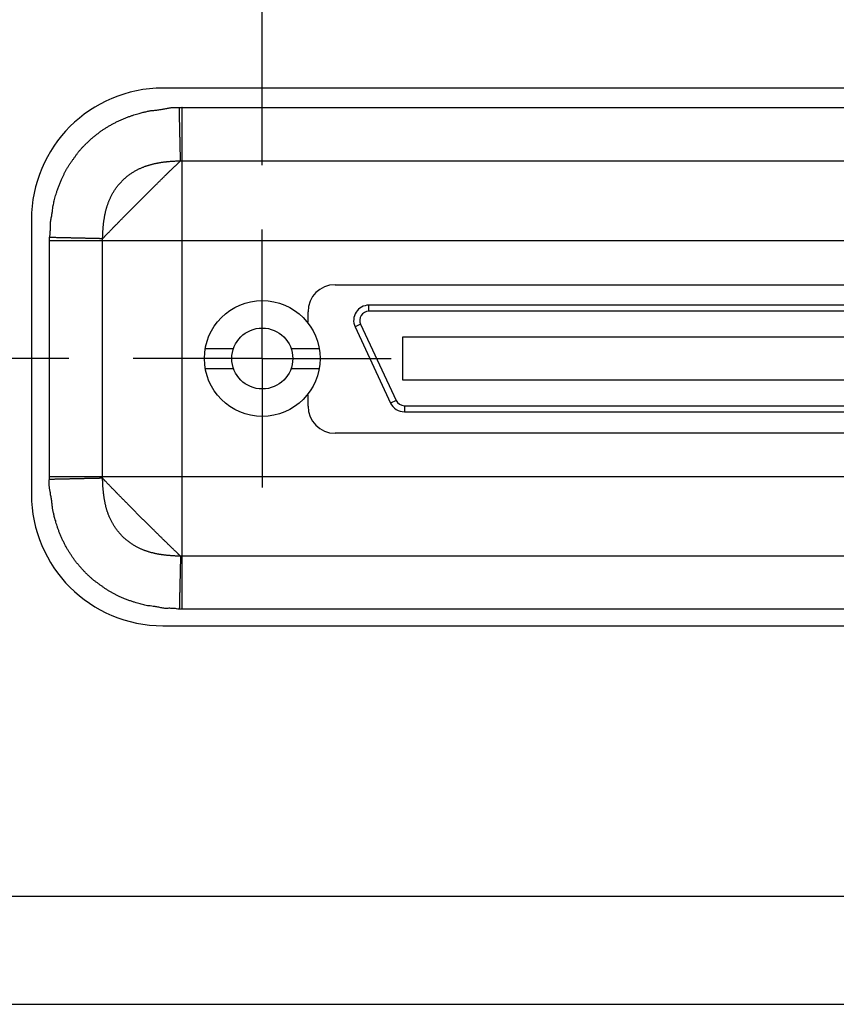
# Model space of a CAD drawing. Header units: inches. Extents: x 0 to 34, y 0 to 22.
# Tile 5 of 22: x 11.7 to 12.5, y 6.9 to 7.9. Entities that reach past the tile are written whole.
import ezdxf

# ---------------------------------------------------------------- set-up
doc = ezdxf.new("R2010")
doc.units = ezdxf.units.IN
doc.header["$LTSCALE"] = 1.87
doc.header["$MEASUREMENT"] = 0
doc.linetypes.add('CENTER', pattern=[0.6, 0.375, -0.075, 0.075, -0.075])
doc.layers.get('0').update_dxf_attribs({"linetype": 'CONTINUOUS'})
doc.layers.add('DEFAULT_1', color=7, linetype='CENTER')
doc.layers.add('DIMENSIONS', color=7, linetype='CONTINUOUS')
doc.styles.get("Standard").update_dxf_attribs({"font": 'txt', "width": 0.8})
doc.dimstyles.new('DIMSTYLE_1', dxfattribs={"dimtxt": 0.125, "dimasz": 0.18, "dimexe": 0.18, "dimexo": 0.0625, "dimgap": 0.09, "dimtad": 0, "dimtih": 1, "dimtoh": 1, "dimdec": 3, "dimlfac": 1.333333, "dimzin": 4, "dimdsep": 46, "dimtxsty": 'STANDARD', "dimblk": '_FILLED', "dimblk1": '_FILLED', "dimblk2": '_FILLED', "dimcen": 0.09, "dimadec": 0, "dimazin": 0, "dimtp": 0.01, "dimtm": 0.01, "dimtfac": 1, "dimtdec": 3, "dimtofl": 0, "dimtmove": 0, "dimatfit": 3, "dimldrblk": '_FILLED', "dimfxl": 1, "dimtolj": 1, "dimtzin": 4, "dimarcsym": 0})

# ---------------------------------------------------------------- blocks, each defined once
blk = doc.blocks.new('*D12')
at = {"layer": 'DIMENSIONS', "color": 2, "linetype": 'CONTINUOUS'}
blk.add_line((11.95356, 7.73045), (11.95356, 8.90171), dxfattribs=at)
at = {"layer": 'DIMENSIONS', "color": 2, "linetype": 'CONTINUOUS', "width": 0.8}
for s, p in [(']', (12.01606, 10.28921)), ('134.31', (12.01606, 9.68921)), ('[', (12.01606, 9.58921)), ('5.288', (12.01606, 8.96421))]:
    blk.add_text(s, height=0.125, rotation=90, dxfattribs=at).set_placement(p)
blk = doc.blocks.new('_FILLED')
at = {"color": 0, "linetype": 'BYBLOCK'}
blk.add_solid([(0, 0), (-1, 0.1736), (-1, -0.1736)], dxfattribs=at)
blk = doc.blocks.new('*D13')
at = {"layer": 'DIMENSIONS', "color": 2, "linetype": 'CONTINUOUS'}
blk.add_line((13.06675, 7.73045), (13.06675, 8.90171), dxfattribs=at)
at = {"layer": 'DIMENSIONS', "color": 2, "linetype": 'CONTINUOUS', "width": 0.8}
for s, p in [(']', (13.12925, 10.28921)), ('172.01', (13.12925, 9.68921)), ('[', (13.12925, 9.58921)), ('6.772', (13.12925, 8.96421))]:
    blk.add_text(s, height=0.125, rotation=90, dxfattribs=at).set_placement(p)
blk = doc.blocks.new('*D21')
at = {"layer": 'DIMENSIONS', "color": 2, "linetype": 'CONTINUOUS'}
blk.add_line((11.76599, 7.54287), (7.30016, 7.54287), dxfattribs=at)
at = {"layer": 'DIMENSIONS', "color": 2, "linetype": 'CONTINUOUS', "width": 0.8}
for s, p in [('[', (6.53766, 7.48037)), (']', (7.13766, 7.48037)), ('2X ', (5.71266, 7.48037)), ('.835', (6.01266, 7.48037)), ('21.21', (6.63766, 7.48037))]:
    blk.add_text(s, height=0.125, dxfattribs=at).set_placement(p)

msp = doc.modelspace()

# ---------------------------------------------------------------- linework, layer by layer
at = {"color": 7, "linetype": 'CONTINUOUS'}
for p, q in [((13.16303, 7.805), (11.85728, 7.805)), ((11.72978, 7.6775), (11.72978, 7.41125)), ((12.02416, 7.6144), (12.99616, 7.6144)), ((12.96341, 7.59454), (12.05691, 7.59454)), ((11.99791, 7.57812), (11.99791, 7.58815)), ((12.96341, 7.58864), (12.05691, 7.58864)), ((11.99721, 7.57812), (11.99791, 7.57812)), ((12.04353, 7.57354), (12.07795, 7.49972)), ((12.04888, 7.57604), (12.0833, 7.50222)), ((12.08939, 7.56354), (12.08939, 7.5222)), ((12.93093, 7.56354), (12.08939, 7.56354)), ((11.89829, 7.55247), (11.92564, 7.55247)), ((11.98149, 7.55247), (12.00884, 7.55247)), ((11.89829, 7.53327), (11.92564, 7.53327)), ((11.98149, 7.53327), (12.00884, 7.53327)), ((12.08939, 7.5222), (12.93093, 7.5222)), ((11.99791, 7.50762), (11.99721, 7.50762)), ((11.99791, 7.49665), (11.99791, 7.50762)), ((12.09133, 7.4971), (12.92898, 7.4971)), ((12.09133, 7.4912), (12.92898, 7.4912)), ((12.99616, 7.4704), (12.02416, 7.4704)), ((11.85728, 7.28375), (13.16303, 7.28375)), ((8.04766, 7.02171), (16.97266, 7.02171)), ((8.01766, 6.91671), (17.00266, 6.91671))]:
    msp.add_line(p, q, dxfattribs=at)
at = {"color": 9, "linetype": 'CONTINUOUS'}
for p, q in [((11.87602, 7.78607), (13.14429, 7.78607)), ((11.87603, 7.29967), (11.87603, 7.78607)), ((11.87603, 7.73454), (13.14428, 7.73454)), ((11.74721, 7.65725), (13.27311, 7.65725)), ((11.74721, 7.42849), (11.74721, 7.65723)), ((11.79874, 7.4285), (11.79874, 7.65725)), ((12.05691, 7.58864), (12.05691, 7.59454)), ((12.04888, 7.57604), (12.04353, 7.57354)), ((12.0833, 7.50222), (12.07795, 7.49972)), ((12.09133, 7.4971), (12.09133, 7.4912)), ((11.74721, 7.4285), (13.27311, 7.4285)), ((13.14428, 7.3512), (11.87603, 7.3512)), ((13.14429, 7.29967), (11.87605, 7.29967))]:
    msp.add_line(p, q, dxfattribs=at)
at = {"color": 7, "linetype": 'CONTINUOUS'}
for radius in [0.0561, 0.02953]:
    msp.add_circle((11.95356, 7.54287), radius, dxfattribs=at)
for centre, radius, start, end in [((11.85728, 7.6775), 0.1275, 90, 180), ((12.02416, 7.58815), 0.02625, 90, 180), ((12.05691, 7.57978), 0.01476, 90, 205), ((12.05691, 7.57978), 0.00886, 90, 205), ((12.02416, 7.49665), 0.02625, 180, 270), ((12.09133, 7.50596), 0.01476, 205, 270), ((12.09133, 7.50596), 0.00886, 205, 270), ((11.85728, 7.41125), 0.1275, 180, 270)]:
    msp.add_arc(centre, radius, start, end, dxfattribs=at)
at = {"color": 9, "linetype": 'CONTINUOUS'}
for points, knots in [([(11.74724, 7.6602), (11.74734, 7.66113), (11.74797, 7.66314), (11.74802, 7.66652), (11.74833, 7.67027), (11.74789, 7.67427), (11.74885, 7.67817), (11.7495, 7.68188), (11.75005, 7.68526), (11.75045, 7.68828), (11.75067, 7.69102), (11.7513, 7.69349), (11.75186, 7.6959), (11.7525, 7.69832), (11.75321, 7.70087), (11.75404, 7.70362), (11.75503, 7.70664), (11.75618, 7.70986), (11.75746, 7.71311), (11.75877, 7.71619), (11.76005, 7.719), (11.7613, 7.72156), (11.76254, 7.72397), (11.76383, 7.72633), (11.76521, 7.7287), (11.76663, 7.73111), (11.76831, 7.73338), (11.76996, 7.73568), (11.77159, 7.73797), (11.77328, 7.74015), (11.77471, 7.74243), (11.77646, 7.74441), (11.77818, 7.7464), (11.78003, 7.7484), (11.78203, 7.75053), (11.78438, 7.75262), (11.78674, 7.75491), (11.78924, 7.75712), (11.79177, 7.75922), (11.79428, 7.76118), (11.7968, 7.76302), (11.79933, 7.76477), (11.8019, 7.76644), (11.80454, 7.76805), (11.80726, 7.76962), (11.81008, 7.77114), (11.81299, 7.77261), (11.81597, 7.77401), (11.81899, 7.77532), (11.822, 7.77654), (11.82493, 7.77764), (11.82775, 7.77859), (11.83037, 7.77952), (11.8329, 7.77997), (11.83511, 7.78072), (11.83711, 7.78136), (11.83896, 7.78178), (11.84066, 7.78218), (11.8423, 7.78254), (11.84396, 7.78286), (11.84567, 7.7833), (11.84751, 7.78323), (11.8494, 7.78352), (11.85136, 7.78376), (11.85336, 7.78406), (11.85536, 7.78439), (11.85731, 7.7847), (11.85915, 7.78518), (11.86095, 7.78513), (11.86247, 7.78578), (11.86394, 7.78592), (11.86527, 7.7861), (11.86649, 7.7862), (11.86762, 7.78628), (11.86867, 7.78633), (11.86965, 7.78635), (11.87058, 7.78635), (11.87146, 7.78632), (11.87231, 7.78636), (11.87284, 7.78616), (11.87308, 7.78603)], [0, 0, 0, 0, 0.014162, 0.031243, 0.050408, 0.07079, 0.091017, 0.110232, 0.127457, 0.142535, 0.15606, 0.168617, 0.180798, 0.193176, 0.206256, 0.220524, 0.236457, 0.253975, 0.271906, 0.288954, 0.304282, 0.318314, 0.331691, 0.345057, 0.3588, 0.372836, 0.387031, 0.401251, 0.415357, 0.429216, 0.442726, 0.455789, 0.468783, 0.482263, 0.496779, 0.512668, 0.529422, 0.546335, 0.562784, 0.578715, 0.594279, 0.609628, 0.62493, 0.640355, 0.656072, 0.672158, 0.688523, 0.705059, 0.721632, 0.737974, 0.753775, 0.768733, 0.782668, 0.79553, 0.807223, 0.817711, 0.827058, 0.835656, 0.843948, 0.852366, 0.861118, 0.870264, 0.879829, 0.889812, 0.900014, 0.910215, 0.920198, 0.929745, 0.93867, 0.946793, 0.954125, 0.960794, 0.966897, 0.972534, 0.97778, 0.982692, 0.987326, 0.991737, 0.995984, 1, 1, 1, 1]), ([(11.87602, 7.78607), (11.8757, 7.78607), (11.87504, 7.78607), (11.87406, 7.78605), (11.87341, 7.78604), (11.87308, 7.78603)], [0, 0, 0, 0, 0.334014, 0.664529, 1, 1, 1, 1]), ([(11.8743, 7.73452), (11.87429, 7.73464), (11.87429, 7.73491), (11.87428, 7.73533), (11.87427, 7.73581), (11.87425, 7.73635), (11.87424, 7.73694), (11.87423, 7.73759), (11.87421, 7.7383), (11.87419, 7.73906), (11.87418, 7.73987), (11.87416, 7.74073), (11.87414, 7.74165), (11.87411, 7.74261), (11.87409, 7.74363), (11.87407, 7.74469), (11.87404, 7.7458), (11.87402, 7.74696), (11.87399, 7.74815), (11.87396, 7.7494), (11.87393, 7.75068), (11.8739, 7.752), (11.87387, 7.75336), (11.87384, 7.75476), (11.87381, 7.75619), (11.87378, 7.75766), (11.87374, 7.75916), (11.87371, 7.76069), (11.87367, 7.76225), (11.87364, 7.76383), (11.8736, 7.76544), (11.87356, 7.76708), (11.87353, 7.76873), (11.87349, 7.77041), (11.87345, 7.7721), (11.87341, 7.77381), (11.87337, 7.77553), (11.87334, 7.77726), (11.8733, 7.77901), (11.87326, 7.78076), (11.87322, 7.78251), (11.87318, 7.78427), (11.87315, 7.78545), (11.87314, 7.78604)], [0, 0, 0, 0, 0.007128, 0.015366, 0.024718, 0.035173, 0.04672, 0.059344, 0.073032, 0.087766, 0.10353, 0.120307, 0.13808, 0.156826, 0.176526, 0.197156, 0.218692, 0.24111, 0.264387, 0.288496, 0.313409, 0.339098, 0.365533, 0.392684, 0.42052, 0.449013, 0.478129, 0.507836, 0.538098, 0.568881, 0.60015, 0.63187, 0.664008, 0.696526, 0.729388, 0.762556, 0.795992, 0.829655, 0.863509, 0.897513, 0.93163, 0.965818, 1, 1, 1, 1]), ([(11.79876, 7.65899), (11.79888, 7.65913), (11.79915, 7.65941), (11.79956, 7.65986), (11.80002, 7.66034), (11.80051, 7.66086), (11.80104, 7.66142), (11.80161, 7.66201), (11.80221, 7.66264), (11.80285, 7.6633), (11.80352, 7.66399), (11.80422, 7.66472), (11.80496, 7.66549), (11.80573, 7.66628), (11.80653, 7.66711), (11.80737, 7.66797), (11.80824, 7.66886), (11.80914, 7.66979), (11.81008, 7.67075), (11.81104, 7.67173), (11.81202, 7.67274), (11.81303, 7.67376), (11.81403, 7.67479), (11.81504, 7.67581), (11.81605, 7.67684), (11.81706, 7.67786), (11.81809, 7.67891), (11.81916, 7.67999), (11.82027, 7.68112), (11.82143, 7.68228), (11.82261, 7.68348), (11.82381, 7.68469), (11.82503, 7.68592), (11.82626, 7.68716), (11.8275, 7.6884), (11.82874, 7.68966), (11.83, 7.69092), (11.83127, 7.69219), (11.83254, 7.69347), (11.83382, 7.69475), (11.83511, 7.69604), (11.8364, 7.69733), (11.83769, 7.69862), (11.83899, 7.69991), (11.84027, 7.7012), (11.84156, 7.70248), (11.84284, 7.70375), (11.84411, 7.70502), (11.84537, 7.70627), (11.84662, 7.70752), (11.84786, 7.70875), (11.84909, 7.70997), (11.8503, 7.71117), (11.8515, 7.71235), (11.85269, 7.71353), (11.85385, 7.71468), (11.855, 7.71581), (11.85613, 7.71693), (11.85725, 7.71803), (11.85834, 7.7191), (11.85941, 7.72015), (11.86045, 7.72118), (11.86147, 7.72217), (11.86246, 7.72314), (11.86342, 7.72408), (11.86435, 7.72499), (11.86526, 7.72587), (11.86613, 7.72671), (11.86696, 7.72753), (11.86777, 7.72831), (11.86855, 7.72906), (11.86929, 7.72977), (11.87, 7.73045), (11.87067, 7.7311), (11.87131, 7.7317), (11.8719, 7.73227), (11.87246, 7.7328), (11.87298, 7.73329), (11.87345, 7.73373), (11.87389, 7.73414), (11.87416, 7.7344), (11.87429, 7.73452)], [0, 0, 0, 0, 0.005217, 0.010921, 0.017137, 0.023851, 0.031052, 0.038729, 0.046874, 0.055474, 0.064522, 0.074013, 0.083941, 0.0943, 0.105086, 0.116306, 0.127969, 0.140085, 0.152642, 0.165571, 0.178792, 0.192216, 0.205737, 0.219214, 0.232597, 0.246032, 0.259715, 0.273893, 0.288749, 0.304149, 0.319893, 0.335897, 0.352106, 0.368462, 0.384917, 0.401472, 0.418137, 0.434921, 0.451826, 0.468826, 0.485892, 0.502993, 0.520102, 0.537194, 0.554245, 0.571232, 0.588134, 0.604929, 0.621599, 0.638124, 0.654486, 0.670671, 0.686668, 0.702463, 0.718046, 0.733406, 0.748536, 0.763423, 0.778051, 0.792396, 0.806433, 0.820137, 0.833486, 0.846463, 0.85905, 0.871231, 0.883001, 0.894362, 0.905311, 0.915846, 0.925951, 0.935606, 0.944796, 0.953509, 0.961729, 0.969442, 0.976637, 0.983302, 0.989428, 0.995, 1, 1, 1, 1]), ([(11.79876, 7.659), (11.79877, 7.65968), (11.7988, 7.66098), (11.79886, 7.66285), (11.79894, 7.66458), (11.79904, 7.66618), (11.79914, 7.66769), (11.79924, 7.6691), (11.79936, 7.67046), (11.79949, 7.67177), (11.79962, 7.67304), (11.79976, 7.67429), (11.79992, 7.67551), (11.80008, 7.6767), (11.80025, 7.67786), (11.80043, 7.679), (11.80062, 7.68012), (11.80082, 7.68124), (11.80104, 7.68236), (11.80128, 7.68352), (11.80155, 7.6847), (11.80183, 7.6859), (11.80213, 7.68709), (11.80245, 7.68825), (11.80278, 7.68938), (11.80311, 7.69049), (11.80347, 7.69157), (11.80384, 7.69266), (11.80424, 7.69377), (11.80468, 7.69492), (11.80516, 7.69611), (11.80568, 7.69731), (11.80623, 7.69852), (11.80682, 7.69974), (11.80743, 7.70095), (11.80809, 7.70218), (11.8088, 7.70342), (11.80956, 7.70469), (11.81037, 7.70597), (11.81125, 7.70727), (11.81217, 7.70856), (11.81313, 7.70985), (11.81415, 7.71112), (11.81522, 7.71239), (11.81635, 7.71365), (11.81753, 7.71489), (11.81876, 7.7161), (11.82002, 7.71728), (11.8213, 7.71841), (11.82261, 7.71949), (11.82391, 7.72051), (11.82521, 7.72147), (11.82649, 7.72236), (11.82777, 7.7232), (11.82902, 7.72398), (11.83027, 7.72472), (11.83151, 7.72541), (11.83275, 7.72606), (11.83398, 7.72667), (11.83521, 7.72725), (11.83643, 7.72779), (11.83764, 7.7283), (11.83883, 7.72877), (11.83998, 7.72921), (11.84111, 7.7296), (11.84221, 7.72997), (11.8433, 7.73031), (11.84439, 7.73064), (11.84551, 7.73095), (11.84665, 7.73126), (11.84781, 7.73154), (11.84898, 7.73182), (11.85015, 7.73207), (11.85129, 7.73231), (11.85242, 7.73252), (11.85354, 7.73272), (11.85466, 7.7329), (11.85579, 7.73308), (11.85695, 7.73324), (11.85813, 7.7334), (11.85933, 7.73355), (11.86056, 7.73369), (11.86181, 7.73382), (11.86311, 7.73394), (11.86444, 7.73405), (11.86584, 7.73416), (11.86731, 7.73426), (11.86887, 7.73434), (11.87056, 7.73442), (11.87238, 7.73448), (11.87364, 7.73451), (11.8743, 7.73452)], [0, 0, 0, 0, 0.016617, 0.031895, 0.046002, 0.059102, 0.071363, 0.082953, 0.094042, 0.104767, 0.115218, 0.125473, 0.135537, 0.145378, 0.154975, 0.164376, 0.173651, 0.182886, 0.192229, 0.201849, 0.211829, 0.221985, 0.23207, 0.241934, 0.251563, 0.260967, 0.270254, 0.279612, 0.289233, 0.299295, 0.309789, 0.320575, 0.331507, 0.342499, 0.35362, 0.364967, 0.376628, 0.388677, 0.401176, 0.41404, 0.427054, 0.440143, 0.453447, 0.467055, 0.480911, 0.494941, 0.509075, 0.523226, 0.537287, 0.551149, 0.564704, 0.577899, 0.590719, 0.603171, 0.61529, 0.627112, 0.638694, 0.650099, 0.661369, 0.672492, 0.683441, 0.694184, 0.704659, 0.714799, 0.724547, 0.733965, 0.743229, 0.752519, 0.762006, 0.771712, 0.781548, 0.791416, 0.801204, 0.810789, 0.820129, 0.82935, 0.838606, 0.847993, 0.857537, 0.867255, 0.877162, 0.887272, 0.897601, 0.908197, 0.919137, 0.93052, 0.942512, 0.955285, 0.969011, 0.983862, 1, 1, 1, 1]), ([(11.87429, 7.73452), (11.87449, 7.73452), (11.87487, 7.73453), (11.87545, 7.73454), (11.87584, 7.73454), (11.87603, 7.73454)], [0, 0, 0, 0, 0.3337, 0.666875, 1, 1, 1, 1]), ([(11.74721, 7.65723), (11.74721, 7.65756), (11.74721, 7.65822), (11.74722, 7.65921), (11.74724, 7.65987), (11.74724, 7.6602)], [0, 0, 0, 0, 0.334011, 0.665475, 1, 1, 1, 1]), ([(11.79876, 7.659), (11.79864, 7.659), (11.79837, 7.659), (11.79795, 7.65901), (11.79747, 7.65902), (11.79693, 7.65903), (11.79634, 7.65905), (11.79569, 7.65906), (11.79498, 7.65908), (11.79422, 7.6591), (11.79341, 7.65912), (11.79255, 7.65914), (11.79163, 7.65916), (11.79067, 7.65918), (11.78965, 7.6592), (11.78859, 7.65923), (11.78748, 7.65925), (11.78633, 7.65928), (11.78513, 7.65931), (11.78389, 7.65934), (11.78261, 7.65937), (11.78129, 7.6594), (11.77992, 7.65943), (11.77853, 7.65946), (11.77709, 7.65949), (11.77563, 7.65953), (11.77413, 7.65956), (11.7726, 7.6596), (11.77104, 7.65963), (11.76945, 7.65967), (11.76784, 7.6597), (11.76621, 7.65974), (11.76455, 7.65978), (11.76288, 7.65982), (11.76119, 7.65986), (11.75948, 7.6599), (11.75776, 7.65994), (11.75602, 7.65998), (11.75428, 7.66002), (11.75253, 7.66006), (11.75077, 7.6601), (11.74901, 7.66014), (11.74783, 7.66016), (11.74724, 7.66018)], [0, 0, 0, 0, 0.0071, 0.015329, 0.024673, 0.035121, 0.046661, 0.05928, 0.07296, 0.087686, 0.103441, 0.120208, 0.137969, 0.156703, 0.176391, 0.19701, 0.218538, 0.24095, 0.26422, 0.288322, 0.313227, 0.33891, 0.365342, 0.392492, 0.42033, 0.448823, 0.477938, 0.507643, 0.537906, 0.568692, 0.599967, 0.631695, 0.663839, 0.696361, 0.729226, 0.762398, 0.79584, 0.829514, 0.863381, 0.897401, 0.931534, 0.965742, 1, 1, 1, 1]), ([(11.79874, 7.65725), (11.79874, 7.65744), (11.79874, 7.65783), (11.79875, 7.65841), (11.79875, 7.65879), (11.79876, 7.65899)], [0, 0, 0, 0, 0.333229, 0.666156, 1, 1, 1, 1]), ([(11.74724, 7.42554), (11.74724, 7.42587), (11.74722, 7.42652), (11.74721, 7.42751), (11.74721, 7.42816), (11.74721, 7.42849)], [0, 0, 0, 0, 0.335471, 0.665986, 1, 1, 1, 1]), ([(11.79876, 7.42676), (11.79875, 7.42695), (11.79875, 7.42734), (11.79874, 7.42792), (11.79874, 7.4283), (11.79874, 7.4285)], [0, 0, 0, 0, 0.3337, 0.666875, 1, 1, 1, 1]), ([(11.87308, 7.29971), (11.87214, 7.2998), (11.87014, 7.30043), (11.86676, 7.30048), (11.86301, 7.30079), (11.85901, 7.30035), (11.85511, 7.30131), (11.8514, 7.30196), (11.84802, 7.30251), (11.84499, 7.30292), (11.84226, 7.30313), (11.83978, 7.30377), (11.83738, 7.30432), (11.83496, 7.30496), (11.83241, 7.30567), (11.82965, 7.3065), (11.82664, 7.30749), (11.82342, 7.30865), (11.82017, 7.30992), (11.81708, 7.31123), (11.81428, 7.31251), (11.81172, 7.31376), (11.80931, 7.31501), (11.80694, 7.3163), (11.80458, 7.31768), (11.80217, 7.31909), (11.7999, 7.32077), (11.7976, 7.32242), (11.79531, 7.32405), (11.79313, 7.32574), (11.79085, 7.32718), (11.78887, 7.32892), (11.78688, 7.33064), (11.78488, 7.33249), (11.78275, 7.33449), (11.78066, 7.33684), (11.77836, 7.33921), (11.77616, 7.34171), (11.77406, 7.34423), (11.77209, 7.34674), (11.77026, 7.34926), (11.76851, 7.35179), (11.76684, 7.35436), (11.76523, 7.357), (11.76366, 7.35972), (11.76214, 7.36254), (11.76067, 7.36545), (11.75927, 7.36843), (11.75795, 7.37145), (11.75674, 7.37446), (11.75564, 7.37739), (11.75469, 7.38021), (11.75376, 7.38283), (11.75331, 7.38536), (11.75256, 7.38757), (11.75192, 7.38957), (11.7515, 7.39142), (11.7511, 7.39312), (11.75074, 7.39476), (11.75042, 7.39642), (11.74998, 7.39813), (11.75005, 7.39997), (11.74976, 7.40186), (11.74952, 7.40383), (11.74922, 7.40583), (11.74889, 7.40782), (11.74858, 7.40978), (11.7481, 7.41161), (11.74815, 7.41341), (11.7475, 7.41493), (11.74736, 7.41641), (11.74718, 7.41773), (11.74707, 7.41895), (11.747, 7.42008), (11.74695, 7.42113), (11.74693, 7.42211), (11.74692, 7.42304), (11.74696, 7.42392), (11.74692, 7.42478), (11.74712, 7.42531), (11.74724, 7.42554)], [0, 0, 0, 0, 0.014162, 0.031243, 0.050408, 0.07079, 0.091017, 0.110232, 0.127457, 0.142535, 0.15606, 0.168617, 0.180798, 0.193176, 0.206256, 0.220524, 0.236457, 0.253975, 0.271906, 0.288954, 0.304282, 0.318314, 0.331691, 0.345057, 0.3588, 0.372836, 0.387031, 0.401251, 0.415357, 0.429216, 0.442726, 0.455789, 0.468783, 0.482263, 0.496779, 0.512668, 0.529422, 0.546335, 0.562784, 0.578715, 0.594279, 0.609628, 0.62493, 0.640355, 0.656072, 0.672158, 0.688523, 0.705059, 0.721632, 0.737974, 0.753775, 0.768733, 0.782668, 0.79553, 0.807223, 0.817711, 0.827058, 0.835656, 0.843948, 0.852366, 0.861118, 0.870264, 0.879829, 0.889812, 0.900014, 0.910215, 0.920198, 0.929745, 0.93867, 0.946793, 0.954125, 0.960794, 0.966897, 0.972534, 0.97778, 0.982692, 0.987326, 0.991737, 0.995984, 1, 1, 1, 1]), ([(11.79876, 7.42676), (11.79864, 7.42676), (11.79837, 7.42675), (11.79795, 7.42674), (11.79747, 7.42673), (11.79693, 7.42672), (11.79633, 7.4267), (11.79568, 7.42669), (11.79498, 7.42667), (11.79422, 7.42666), (11.79341, 7.42664), (11.79254, 7.42662), (11.79163, 7.4266), (11.79066, 7.42658), (11.78965, 7.42655), (11.78859, 7.42653), (11.78748, 7.4265), (11.78632, 7.42648), (11.78512, 7.42645), (11.78388, 7.42642), (11.7826, 7.42639), (11.78128, 7.42637), (11.77992, 7.42633), (11.77852, 7.4263), (11.77708, 7.42627), (11.77562, 7.42624), (11.77412, 7.4262), (11.77259, 7.42617), (11.77103, 7.42613), (11.76944, 7.4261), (11.76783, 7.42606), (11.7662, 7.42603), (11.76455, 7.42599), (11.76287, 7.42595), (11.76118, 7.42591), (11.75947, 7.42588), (11.75775, 7.42584), (11.75602, 7.4258), (11.75427, 7.42576), (11.75252, 7.42572), (11.75076, 7.42568), (11.749, 7.42564), (11.74783, 7.42561), (11.74724, 7.4256)], [0, 0, 0, 0, 0.007128, 0.015366, 0.024718, 0.035173, 0.04672, 0.059344, 0.073032, 0.087766, 0.10353, 0.120307, 0.13808, 0.156826, 0.176526, 0.197156, 0.218692, 0.24111, 0.264387, 0.288496, 0.313409, 0.339098, 0.365533, 0.392684, 0.42052, 0.449013, 0.478129, 0.507836, 0.538098, 0.568881, 0.60015, 0.63187, 0.664008, 0.696526, 0.729388, 0.762556, 0.795992, 0.829655, 0.863509, 0.897513, 0.93163, 0.965818, 1, 1, 1, 1]), ([(11.87429, 7.35122), (11.87415, 7.35135), (11.87386, 7.35161), (11.87342, 7.35203), (11.87294, 7.35248), (11.87242, 7.35297), (11.87186, 7.3535), (11.87127, 7.35407), (11.87064, 7.35467), (11.86998, 7.35531), (11.86928, 7.35598), (11.86855, 7.35669), (11.86779, 7.35742), (11.867, 7.35819), (11.86617, 7.359), (11.86531, 7.35983), (11.86442, 7.3607), (11.86349, 7.3616), (11.86253, 7.36254), (11.86155, 7.3635), (11.86054, 7.36449), (11.85952, 7.36549), (11.85849, 7.3665), (11.85746, 7.3675), (11.85644, 7.36851), (11.85541, 7.36952), (11.85437, 7.37055), (11.85328, 7.37162), (11.85216, 7.37274), (11.85099, 7.37389), (11.8498, 7.37507), (11.84859, 7.37627), (11.84736, 7.37749), (11.84612, 7.37872), (11.84488, 7.37996), (11.84362, 7.38121), (11.84236, 7.38246), (11.84109, 7.38373), (11.83981, 7.385), (11.83853, 7.38629), (11.83724, 7.38757), (11.83595, 7.38886), (11.83466, 7.39016), (11.83337, 7.39145), (11.83208, 7.39274), (11.8308, 7.39402), (11.82953, 7.3953), (11.82826, 7.39657), (11.827, 7.39783), (11.82576, 7.39908), (11.82453, 7.40033), (11.82331, 7.40155), (11.82211, 7.40277), (11.82092, 7.40397), (11.81975, 7.40515), (11.8186, 7.40631), (11.81746, 7.40746), (11.81635, 7.4086), (11.81525, 7.40971), (11.81418, 7.4108), (11.81313, 7.41187), (11.8121, 7.41291), (11.81111, 7.41393), (11.81014, 7.41492), (11.8092, 7.41589), (11.80829, 7.41682), (11.80741, 7.41772), (11.80657, 7.41859), (11.80575, 7.41943), (11.80497, 7.42024), (11.80422, 7.42101), (11.8035, 7.42175), (11.80282, 7.42246), (11.80218, 7.42313), (11.80158, 7.42377), (11.80101, 7.42436), (11.80048, 7.42492), (11.79999, 7.42544), (11.79954, 7.42592), (11.79914, 7.42635), (11.79888, 7.42663), (11.79876, 7.42676)], [0, 0, 0, 0, 0.005217, 0.010921, 0.017137, 0.023851, 0.031052, 0.038729, 0.046874, 0.055474, 0.064522, 0.074013, 0.083941, 0.0943, 0.105086, 0.116306, 0.127969, 0.140085, 0.152642, 0.165571, 0.178792, 0.192216, 0.205737, 0.219214, 0.232597, 0.246032, 0.259715, 0.273893, 0.288749, 0.304149, 0.319893, 0.335897, 0.352106, 0.368462, 0.384917, 0.401472, 0.418137, 0.434921, 0.451826, 0.468826, 0.485892, 0.502993, 0.520102, 0.537194, 0.554245, 0.571232, 0.588134, 0.604929, 0.621599, 0.638124, 0.654486, 0.670671, 0.686668, 0.702463, 0.718046, 0.733406, 0.748536, 0.763423, 0.778051, 0.792396, 0.806433, 0.820137, 0.833486, 0.846463, 0.85905, 0.871231, 0.883001, 0.894362, 0.905311, 0.915846, 0.925951, 0.935606, 0.944796, 0.953509, 0.961729, 0.969442, 0.976637, 0.983302, 0.989428, 0.995, 1, 1, 1, 1]), ([(11.87428, 7.35122), (11.8736, 7.35123), (11.8723, 7.35126), (11.87043, 7.35133), (11.8687, 7.35141), (11.8671, 7.3515), (11.86559, 7.3516), (11.86417, 7.35171), (11.86282, 7.35182), (11.86151, 7.35195), (11.86024, 7.35208), (11.85899, 7.35223), (11.85777, 7.35238), (11.85658, 7.35254), (11.85542, 7.35271), (11.85428, 7.35289), (11.85316, 7.35308), (11.85204, 7.35328), (11.85091, 7.3535), (11.84976, 7.35374), (11.84858, 7.35401), (11.84738, 7.35429), (11.84619, 7.3546), (11.84503, 7.35491), (11.8439, 7.35524), (11.84279, 7.35558), (11.84171, 7.35593), (11.84062, 7.3563), (11.8395, 7.3567), (11.83836, 7.35714), (11.83717, 7.35762), (11.83597, 7.35814), (11.83475, 7.35869), (11.83354, 7.35928), (11.83232, 7.3599), (11.8311, 7.36055), (11.82986, 7.36126), (11.82859, 7.36202), (11.82731, 7.36283), (11.82601, 7.36371), (11.82471, 7.36463), (11.82343, 7.3656), (11.82216, 7.36661), (11.82089, 7.36769), (11.81963, 7.36881), (11.81839, 7.36999), (11.81718, 7.37122), (11.816, 7.37248), (11.81487, 7.37377), (11.81379, 7.37507), (11.81277, 7.37637), (11.81181, 7.37767), (11.81092, 7.37895), (11.81008, 7.38023), (11.80929, 7.38149), (11.80856, 7.38273), (11.80787, 7.38397), (11.80722, 7.38521), (11.80661, 7.38644), (11.80603, 7.38767), (11.80548, 7.38889), (11.80498, 7.3901), (11.80451, 7.39129), (11.80407, 7.39245), (11.80367, 7.39357), (11.80331, 7.39467), (11.80297, 7.39576), (11.80264, 7.39685), (11.80233, 7.39797), (11.80202, 7.39911), (11.80173, 7.40028), (11.80146, 7.40145), (11.80121, 7.40261), (11.80097, 7.40376), (11.80076, 7.40488), (11.80056, 7.406), (11.80038, 7.40712), (11.8002, 7.40825), (11.80003, 7.40941), (11.79988, 7.41059), (11.79973, 7.41179), (11.79959, 7.41302), (11.79946, 7.41428), (11.79934, 7.41557), (11.79922, 7.4169), (11.79912, 7.4183), (11.79902, 7.41977), (11.79894, 7.42133), (11.79886, 7.42302), (11.79879, 7.42484), (11.79877, 7.4261), (11.79876, 7.42676)], [0, 0, 0, 0, 0.016617, 0.031895, 0.046002, 0.059102, 0.071363, 0.082953, 0.094042, 0.104767, 0.115218, 0.125473, 0.135537, 0.145378, 0.154975, 0.164376, 0.173651, 0.182886, 0.192229, 0.201849, 0.211829, 0.221985, 0.23207, 0.241934, 0.251563, 0.260967, 0.270254, 0.279612, 0.289233, 0.299295, 0.309789, 0.320575, 0.331507, 0.342499, 0.35362, 0.364967, 0.376628, 0.388677, 0.401176, 0.41404, 0.427054, 0.440143, 0.453447, 0.467055, 0.480911, 0.494941, 0.509075, 0.523226, 0.537287, 0.551149, 0.564704, 0.577899, 0.590719, 0.603171, 0.61529, 0.627112, 0.638694, 0.650099, 0.661369, 0.672492, 0.683441, 0.694184, 0.704659, 0.714799, 0.724547, 0.733965, 0.743229, 0.752519, 0.762006, 0.771712, 0.781548, 0.791416, 0.801204, 0.810789, 0.820129, 0.82935, 0.838606, 0.847993, 0.857537, 0.867255, 0.877162, 0.887272, 0.897601, 0.908197, 0.919137, 0.93052, 0.942512, 0.955285, 0.969011, 0.983862, 1, 1, 1, 1]), ([(11.87428, 7.35122), (11.87428, 7.3511), (11.87428, 7.35083), (11.87427, 7.35041), (11.87426, 7.34993), (11.87424, 7.34939), (11.87423, 7.3488), (11.87421, 7.34815), (11.8742, 7.34744), (11.87418, 7.34669), (11.87416, 7.34587), (11.87414, 7.34501), (11.87412, 7.3441), (11.8741, 7.34313), (11.87407, 7.34212), (11.87405, 7.34106), (11.87402, 7.33995), (11.874, 7.33879), (11.87397, 7.33759), (11.87394, 7.33635), (11.87391, 7.33507), (11.87388, 7.33375), (11.87385, 7.33239), (11.87382, 7.33099), (11.87379, 7.32956), (11.87375, 7.32809), (11.87372, 7.32659), (11.87368, 7.32506), (11.87365, 7.3235), (11.87361, 7.32191), (11.87357, 7.3203), (11.87354, 7.31867), (11.8735, 7.31702), (11.87346, 7.31534), (11.87342, 7.31365), (11.87338, 7.31194), (11.87334, 7.31022), (11.8733, 7.30848), (11.87326, 7.30674), (11.87322, 7.30499), (11.87318, 7.30323), (11.87314, 7.30147), (11.87312, 7.30029), (11.8731, 7.2997)], [0, 0, 0, 0, 0.0071, 0.015329, 0.024673, 0.035121, 0.046661, 0.05928, 0.07296, 0.087686, 0.103441, 0.120208, 0.137969, 0.156703, 0.176391, 0.19701, 0.218538, 0.24095, 0.26422, 0.288322, 0.313227, 0.33891, 0.365342, 0.392492, 0.42033, 0.448823, 0.477938, 0.507643, 0.537906, 0.568692, 0.599967, 0.631695, 0.663839, 0.696361, 0.729226, 0.762398, 0.79584, 0.829514, 0.863381, 0.897401, 0.931534, 0.965742, 1, 1, 1, 1]), ([(11.87603, 7.3512), (11.87584, 7.3512), (11.87545, 7.3512), (11.87487, 7.35121), (11.87448, 7.35122), (11.87429, 7.35122)], [0, 0, 0, 0, 0.333229, 0.666156, 1, 1, 1, 1]), ([(11.87605, 7.29967), (11.87572, 7.29967), (11.87506, 7.29967), (11.87407, 7.29969), (11.87341, 7.2997), (11.87308, 7.29971)], [0, 0, 0, 0, 0.334011, 0.665475, 1, 1, 1, 1])]:
    msp.add_open_spline(points, degree=3, knots=knots, dxfattribs=at)
at = {"layer": 'DEFAULT_1', "color": 7, "linetype": 'CENTER'}
for q in [(11.95356, 7.66795), (11.82849, 7.54287), (11.95356, 7.4178), (12.07864, 7.54287)]:
    msp.add_line((11.95356, 7.54287), q, dxfattribs=at)

# ---------------------------------------------------------------- dimensions: what is measured, and where the dimension line sits
at = {"layer": 'DIMENSIONS', "color": 2, "linetype": 'CONTINUOUS'}
for feature_location, picture, middle in [((11.95356, 7.73045), '*D12', (11.95356, 9.67671)), ((13.06675, 7.73045), '*D13', (13.06675, 9.67671))]:
    dim = msp.add_ordinate_dim(feature_location=feature_location, offset=(0, 1.17127), dtype=1, origin=(7.98766, 8.18421), dimstyle='DIMSTYLE_1', dxfattribs=at)
    dim.commit()
    dim.dimension.update_dxf_attribs({"geometry": picture, "text_midpoint": middle})
dim = msp.add_ordinate_dim(feature_location=(11.76599, 7.54287), offset=(-4.46583, 0), dtype=0, origin=(8.01766, 6.91671), text='2X <>', dimstyle='DIMSTYLE_1', dxfattribs=at)
dim.commit()
dim.dimension.update_dxf_attribs({"geometry": '*D21', "text_midpoint": (6.47516, 7.54287)})

doc.saveas('drawing.dxf')
